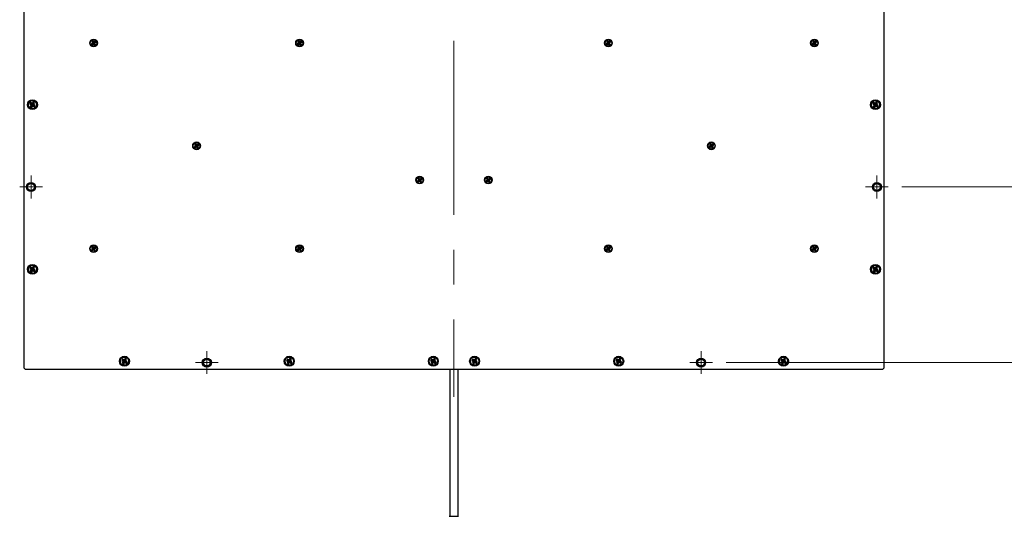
# Model space of a CAD drawing. Header units: millimetres. Extents: x 6 to 294, y 6 to 202.
# Tile 3 of 7: x 177 to 249, y 54 to 90. Entities that reach past the tile are written whole.
import ezdxf

# ---------------------------------------------------------------- set-up
doc = ezdxf.new("R2010")
doc.units = ezdxf.units.MM
doc.linetypes.add('CENTERX2', pattern=[20.32, 12.7, -2.54, 2.54, -2.54])
doc.styles.add('SLDTEXTSTYLE0', font='TXT', dxfattribs={"width": 0.75})
doc.dimstyles.new('SLDDIMSTYLE0', dxfattribs={"dimtxt": 2.116667, "dimasz": 2.5, "dimexe": 0, "dimexo": 0.0625, "dimgap": 0.529167, "dimtad": 1, "dimdec": 1, "dimlfac": 5, "dimrnd": 1e-09, "dimzin": 4, "dimdsep": 46, "dimtxsty": 'SLDTEXTSTYLE0', "dimsah": 1, "dimcen": 0.09, "dimadec": 0, "dimazin": 1, "dimtfac": 1, "dimtdec": 1, "dimtofl": 0, "dimtmove": 0, "dimatfit": 3, "dimfxl": 1, "dimfrac": 2, "dimtolj": 1, "dimtzin": 12, "dimarcsym": 0})

# ---------------------------------------------------------------- blocks, each defined once
blk = doc.blocks.new('_D_7')
at = {"color": 7, "linetype": 'Continuous', "lineweight": 18}
for p, q in [((241.426, 114.206), (252.404, 114.206)), ((251.404, 114.206), (251.404, 78.206)), ((241.426, 78.206), (252.404, 78.206))]:
    blk.add_line(p, q, dxfattribs=at)
for points in [[(251.404, 114.206), (251.054, 111.706), (251.754, 111.706)], [(251.404, 78.206), (251.754, 80.706), (251.054, 80.706)]]:
    blk.add_solid(points, dxfattribs=at)
at = {"color": 7, "linetype": 'Continuous', "lineweight": 18, "insert": (248.676, 92.518), "char_height": 2.1167, "attachment_point": 1, "rotation": 90, "style": 'SLDTEXTSTYLE0'}
blk.add_mtext('180.0', dxfattribs=at)
blk = doc.blocks.new('_D_9')
at = {"color": 7, "linetype": 'Continuous', "lineweight": 18}
for p, q in [((228.626, 127.006), (257.021, 127.006)), ((256.021, 127.006), (256.021, 65.406)), ((228.626, 65.406), (257.021, 65.406))]:
    blk.add_line(p, q, dxfattribs=at)
for points in [[(256.021, 127.006), (255.671, 124.506), (256.371, 124.506)], [(256.021, 65.406), (256.371, 67.906), (255.671, 67.906)]]:
    blk.add_solid(points, dxfattribs=at)
at = {"color": 7, "linetype": 'Continuous', "lineweight": 18, "insert": (253.293, 92.518), "char_height": 2.1167, "attachment_point": 1, "rotation": 90, "style": 'SLDTEXTSTYLE0'}
blk.add_mtext('308.0', dxfattribs=at)
blk = doc.blocks.new('SW_CENTERMARKSYMBOL_3')
at = {"color": 0, "linetype": 'Continuous', "lineweight": 0}
for p, q in [((0, 0.5), (0, 0.83)), ((-0.5, 0), (-0.83, 0)), ((0, 0), (-0.5, 0)), ((0, 0), (0, 0.5)), ((0, 0), (0, -0.5)), ((0, 0), (0.5, 0)), ((0.5, 0), (0.83, 0)), ((0, -0.5), (0, -0.83))]:
    blk.add_line(p, q, dxfattribs=at)
blk = doc.blocks.new('SW_CENTERMARKSYMBOL_4')
at = {"color": 0, "linetype": 'Continuous', "lineweight": 0}
for p, q in [((0, 0.5), (0, 0.83)), ((-0.5, 0), (-0.83, 0)), ((0, 0), (-0.5, 0)), ((0, 0), (0, 0.5)), ((0, 0), (0, -0.5)), ((0, 0), (0.5, 0)), ((0.5, 0), (0.83, 0)), ((0, -0.5), (0, -0.83))]:
    blk.add_line(p, q, dxfattribs=at)
blk = doc.blocks.new('SW_CENTERMARKSYMBOL_5')
at = {"color": 0, "linetype": 'Continuous', "lineweight": 0}
for p, q in [((0, 0.5), (0, 0.83)), ((-0.5, 0), (-0.83, 0)), ((0, 0), (-0.5, 0)), ((0, 0), (0, 0.5)), ((0, 0), (0, -0.5)), ((0, 0), (0.5, 0)), ((0.5, 0), (0.83, 0)), ((0, -0.5), (0, -0.83))]:
    blk.add_line(p, q, dxfattribs=at)
blk = doc.blocks.new('SW_CENTERMARKSYMBOL_6')
at = {"color": 0, "linetype": 'Continuous', "lineweight": 0}
for p, q in [((0, 0.5), (0, 0.83)), ((-0.5, 0), (-0.83, 0)), ((0, 0), (-0.5, 0)), ((0, 0), (0, 0.5)), ((0, 0), (0, -0.5)), ((0, 0), (0.5, 0)), ((0.5, 0), (0.83, 0)), ((0, -0.5), (0, -0.83))]:
    blk.add_line(p, q, dxfattribs=at)

msp = doc.modelspace()

# ---------------------------------------------------------------- linework, layer by layer
at = {"color": 7, "linetype": 'CENTERX2', "lineweight": 18}
msp.add_line((208.796, 129.506), (208.796, 62.906), dxfattribs=at)
at = {"color": 7, "linetype": 'Continuous', "lineweight": 25}
for p, q in [((177.496, 65.006), (177.496, 127.406)), ((240.096, 127.406), (240.096, 65.006)), ((182.484, 88.719), (182.387, 88.657)), ((182.387, 88.657), (182.437, 88.581)), ((182.449, 88.644), (182.387, 88.657)), ((182.496, 88.865), (182.421, 88.816)), ((182.421, 88.816), (182.484, 88.719)), ((182.482, 88.803), (182.421, 88.816)), ((182.437, 88.581), (182.533, 88.644)), ((182.449, 88.643), (182.437, 88.581)), ((182.545, 88.707), (182.449, 88.644)), ((182.449, 88.643), (182.546, 88.706)), ((182.449, 88.644), (182.449, 88.643)), ((182.482, 88.803), (182.545, 88.707)), ((182.483, 88.803), (182.482, 88.803)), ((182.483, 88.803), (182.496, 88.865)), ((182.546, 88.707), (182.483, 88.803)), ((182.545, 88.707), (182.484, 88.719)), ((182.559, 88.769), (182.496, 88.865)), ((182.546, 88.706), (182.533, 88.644)), ((182.533, 88.644), (182.596, 88.548)), ((182.642, 88.77), (182.546, 88.707)), ((182.546, 88.707), (182.559, 88.769)), ((182.546, 88.706), (182.609, 88.609)), ((182.547, 88.706), (182.643, 88.769)), ((182.547, 88.706), (182.608, 88.693)), ((182.609, 88.61), (182.547, 88.706)), ((182.655, 88.832), (182.559, 88.769)), ((182.609, 88.609), (182.596, 88.548)), ((182.596, 88.548), (182.671, 88.597)), ((182.608, 88.693), (182.704, 88.756)), ((182.671, 88.597), (182.608, 88.693)), ((182.609, 88.61), (182.671, 88.597)), ((182.609, 88.609), (182.609, 88.61)), ((182.642, 88.77), (182.655, 88.832)), ((182.643, 88.769), (182.642, 88.77)), ((182.643, 88.769), (182.704, 88.756)), ((182.704, 88.756), (182.655, 88.832)), ((197.484, 88.719), (197.387, 88.657)), ((197.387, 88.657), (197.437, 88.581)), ((197.449, 88.644), (197.387, 88.657)), ((197.496, 88.865), (197.421, 88.816)), ((197.421, 88.816), (197.484, 88.719)), ((197.482, 88.803), (197.421, 88.816)), ((197.437, 88.581), (197.533, 88.644)), ((197.449, 88.643), (197.437, 88.581)), ((197.545, 88.707), (197.449, 88.644)), ((197.449, 88.643), (197.546, 88.706)), ((197.449, 88.644), (197.449, 88.643)), ((197.482, 88.803), (197.545, 88.707)), ((197.483, 88.803), (197.482, 88.803)), ((197.483, 88.803), (197.496, 88.865)), ((197.546, 88.707), (197.483, 88.803)), ((197.545, 88.707), (197.484, 88.719)), ((197.559, 88.769), (197.496, 88.865)), ((197.546, 88.706), (197.533, 88.644)), ((197.533, 88.644), (197.596, 88.548)), ((197.642, 88.77), (197.546, 88.707)), ((197.546, 88.707), (197.559, 88.769)), ((197.546, 88.706), (197.609, 88.609)), ((197.547, 88.706), (197.643, 88.769)), ((197.547, 88.706), (197.608, 88.693)), ((197.609, 88.61), (197.547, 88.706)), ((197.655, 88.832), (197.559, 88.769)), ((197.609, 88.609), (197.596, 88.548)), ((197.596, 88.548), (197.671, 88.597)), ((197.608, 88.693), (197.704, 88.756)), ((197.671, 88.597), (197.608, 88.693)), ((197.609, 88.61), (197.671, 88.597)), ((197.609, 88.609), (197.609, 88.61)), ((197.642, 88.77), (197.655, 88.832)), ((197.643, 88.769), (197.642, 88.77)), ((197.643, 88.769), (197.704, 88.756)), ((197.704, 88.756), (197.655, 88.832)), ((219.984, 88.719), (219.887, 88.657)), ((219.887, 88.657), (219.937, 88.581)), ((219.949, 88.644), (219.887, 88.657)), ((219.996, 88.865), (219.921, 88.816)), ((219.921, 88.816), (219.984, 88.719)), ((219.982, 88.803), (219.921, 88.816)), ((219.937, 88.581), (220.033, 88.644)), ((219.949, 88.643), (219.937, 88.581)), ((220.045, 88.707), (219.949, 88.644)), ((219.949, 88.643), (220.046, 88.706)), ((219.949, 88.644), (219.949, 88.643)), ((219.982, 88.803), (220.045, 88.707)), ((219.983, 88.803), (219.982, 88.803)), ((219.983, 88.803), (219.996, 88.865)), ((220.046, 88.707), (219.983, 88.803)), ((220.045, 88.707), (219.984, 88.719)), ((220.059, 88.769), (219.996, 88.865)), ((220.046, 88.706), (220.033, 88.644)), ((220.033, 88.644), (220.096, 88.548)), ((220.142, 88.77), (220.046, 88.707)), ((220.046, 88.707), (220.059, 88.769)), ((220.046, 88.706), (220.109, 88.609)), ((220.047, 88.706), (220.143, 88.769)), ((220.047, 88.706), (220.108, 88.693)), ((220.109, 88.61), (220.047, 88.706)), ((220.155, 88.832), (220.059, 88.769)), ((220.109, 88.609), (220.096, 88.548)), ((220.096, 88.548), (220.171, 88.597)), ((220.108, 88.693), (220.204, 88.756)), ((220.171, 88.597), (220.108, 88.693)), ((220.109, 88.61), (220.171, 88.597)), ((220.109, 88.609), (220.109, 88.61)), ((220.142, 88.77), (220.155, 88.832)), ((220.143, 88.769), (220.142, 88.77)), ((220.143, 88.769), (220.204, 88.756)), ((220.204, 88.756), (220.155, 88.832)), ((234.984, 88.719), (234.887, 88.657)), ((234.887, 88.657), (234.937, 88.581)), ((234.949, 88.644), (234.887, 88.657)), ((234.996, 88.865), (234.921, 88.816)), ((234.921, 88.816), (234.984, 88.719)), ((234.982, 88.803), (234.921, 88.816)), ((234.937, 88.581), (235.033, 88.644)), ((234.949, 88.643), (234.937, 88.581)), ((235.045, 88.707), (234.949, 88.644)), ((234.949, 88.643), (235.046, 88.706)), ((234.949, 88.644), (234.949, 88.643)), ((234.982, 88.803), (235.045, 88.707)), ((234.983, 88.803), (234.982, 88.803)), ((234.983, 88.803), (234.996, 88.865)), ((235.046, 88.707), (234.983, 88.803)), ((235.045, 88.707), (234.984, 88.719)), ((235.059, 88.769), (234.996, 88.865)), ((235.046, 88.706), (235.033, 88.644)), ((235.033, 88.644), (235.096, 88.548)), ((235.142, 88.77), (235.046, 88.707)), ((235.046, 88.707), (235.059, 88.769)), ((235.046, 88.706), (235.109, 88.609)), ((235.047, 88.706), (235.143, 88.769)), ((235.047, 88.706), (235.108, 88.693)), ((235.109, 88.61), (235.047, 88.706)), ((235.155, 88.832), (235.059, 88.769)), ((235.109, 88.609), (235.096, 88.548)), ((235.096, 88.548), (235.171, 88.597)), ((235.108, 88.693), (235.204, 88.756)), ((235.171, 88.597), (235.108, 88.693)), ((235.109, 88.61), (235.171, 88.597)), ((235.109, 88.609), (235.109, 88.61)), ((235.142, 88.77), (235.155, 88.832)), ((235.143, 88.769), (235.142, 88.77)), ((235.143, 88.769), (235.204, 88.756)), ((235.204, 88.756), (235.155, 88.832)), ((177.959, 84.364), (177.895, 84.263)), ((177.956, 84.276), (177.895, 84.263)), ((177.895, 84.263), (178.013, 84.188)), ((178.013, 84.188), (177.938, 84.069)), ((178, 84.083), (177.938, 84.069)), ((177.938, 84.069), (178.04, 84.005)), ((177.973, 84.303), (177.956, 84.276)), ((177.956, 84.276), (178.075, 84.202)), ((178.077, 84.289), (177.959, 84.364)), ((177.973, 84.303), (177.959, 84.364)), ((178.091, 84.228), (177.973, 84.303)), ((178.075, 84.202), (178, 84.083)), ((178, 84.083), (178.026, 84.067)), ((178.075, 84.202), (178.013, 84.188)), ((178.026, 84.067), (178.101, 84.185)), ((178.026, 84.067), (178.04, 84.005)), ((178.04, 84.005), (178.115, 84.124)), ((178.152, 84.407), (178.077, 84.289)), ((178.091, 84.228), (178.077, 84.289)), ((178.166, 84.346), (178.091, 84.228)), ((178.101, 84.185), (178.115, 84.124)), ((178.101, 84.185), (178.219, 84.11)), ((178.115, 84.124), (178.233, 84.049)), ((178.117, 84.211), (178.192, 84.329)), ((178.117, 84.211), (178.179, 84.225)), ((178.236, 84.136), (178.117, 84.211)), ((178.253, 84.343), (178.152, 84.407)), ((178.166, 84.346), (178.152, 84.407)), ((178.192, 84.329), (178.166, 84.346)), ((178.179, 84.225), (178.253, 84.343)), ((178.297, 84.15), (178.179, 84.225)), ((178.192, 84.329), (178.253, 84.343)), ((178.219, 84.11), (178.236, 84.136)), ((178.219, 84.11), (178.233, 84.049)), ((178.233, 84.049), (178.297, 84.15)), ((178.236, 84.136), (178.297, 84.15)), ((239.359, 84.364), (239.295, 84.263)), ((239.356, 84.276), (239.295, 84.263)), ((239.295, 84.263), (239.413, 84.188)), ((239.413, 84.188), (239.338, 84.069)), ((239.4, 84.083), (239.338, 84.069)), ((239.338, 84.069), (239.44, 84.005)), ((239.373, 84.303), (239.356, 84.276)), ((239.356, 84.276), (239.475, 84.202)), ((239.477, 84.289), (239.359, 84.364)), ((239.373, 84.303), (239.359, 84.364)), ((239.491, 84.228), (239.373, 84.303)), ((239.475, 84.202), (239.4, 84.083)), ((239.4, 84.083), (239.426, 84.067)), ((239.475, 84.202), (239.413, 84.188)), ((239.426, 84.067), (239.501, 84.185)), ((239.426, 84.067), (239.44, 84.005)), ((239.44, 84.005), (239.515, 84.124)), ((239.552, 84.407), (239.477, 84.289)), ((239.491, 84.228), (239.477, 84.289)), ((239.566, 84.346), (239.491, 84.228)), ((239.501, 84.185), (239.515, 84.124)), ((239.501, 84.185), (239.619, 84.11)), ((239.515, 84.124), (239.633, 84.049)), ((239.517, 84.211), (239.592, 84.329)), ((239.517, 84.211), (239.579, 84.225)), ((239.636, 84.136), (239.517, 84.211)), ((239.653, 84.343), (239.552, 84.407)), ((239.566, 84.346), (239.552, 84.407)), ((239.592, 84.329), (239.566, 84.346)), ((239.579, 84.225), (239.653, 84.343)), ((239.697, 84.15), (239.579, 84.225)), ((239.592, 84.329), (239.653, 84.343)), ((239.619, 84.11), (239.636, 84.136)), ((239.619, 84.11), (239.633, 84.049)), ((239.633, 84.049), (239.697, 84.15)), ((239.636, 84.136), (239.697, 84.15)), ((189.984, 81.219), (189.887, 81.157)), ((189.887, 81.157), (189.937, 81.081)), ((189.949, 81.144), (189.887, 81.157)), ((189.996, 81.365), (189.921, 81.316)), ((189.921, 81.316), (189.984, 81.219)), ((189.982, 81.303), (189.921, 81.316)), ((189.937, 81.081), (190.033, 81.144)), ((189.949, 81.143), (189.937, 81.081)), ((190.045, 81.207), (189.949, 81.144)), ((189.949, 81.143), (190.046, 81.206)), ((189.949, 81.144), (189.949, 81.143)), ((189.982, 81.303), (190.045, 81.207)), ((189.983, 81.303), (189.982, 81.303)), ((189.983, 81.303), (189.996, 81.365)), ((190.046, 81.207), (189.983, 81.303)), ((190.045, 81.207), (189.984, 81.219)), ((190.059, 81.269), (189.996, 81.365)), ((190.046, 81.206), (190.033, 81.144)), ((190.033, 81.144), (190.096, 81.048)), ((190.142, 81.27), (190.046, 81.207)), ((190.046, 81.207), (190.059, 81.269)), ((190.046, 81.206), (190.109, 81.109)), ((190.047, 81.206), (190.143, 81.269)), ((190.047, 81.206), (190.108, 81.193)), ((190.109, 81.11), (190.047, 81.206)), ((190.155, 81.332), (190.059, 81.269)), ((190.109, 81.109), (190.096, 81.048)), ((190.096, 81.048), (190.171, 81.097)), ((190.108, 81.193), (190.204, 81.256)), ((190.171, 81.097), (190.108, 81.193)), ((190.109, 81.11), (190.171, 81.097)), ((190.109, 81.109), (190.109, 81.11)), ((190.142, 81.27), (190.155, 81.332)), ((190.143, 81.269), (190.142, 81.27)), ((190.143, 81.269), (190.204, 81.256)), ((190.204, 81.256), (190.155, 81.332)), ((227.484, 81.219), (227.387, 81.157)), ((227.387, 81.157), (227.437, 81.081)), ((227.449, 81.144), (227.387, 81.157)), ((227.496, 81.365), (227.421, 81.316)), ((227.421, 81.316), (227.484, 81.219)), ((227.482, 81.303), (227.421, 81.316)), ((227.437, 81.081), (227.533, 81.144)), ((227.449, 81.143), (227.437, 81.081)), ((227.545, 81.207), (227.449, 81.144)), ((227.449, 81.143), (227.546, 81.206)), ((227.449, 81.144), (227.449, 81.143)), ((227.482, 81.303), (227.545, 81.207)), ((227.483, 81.303), (227.482, 81.303)), ((227.483, 81.303), (227.496, 81.365)), ((227.546, 81.207), (227.483, 81.303)), ((227.545, 81.207), (227.484, 81.219)), ((227.559, 81.269), (227.496, 81.365)), ((227.546, 81.206), (227.533, 81.144)), ((227.533, 81.144), (227.596, 81.048)), ((227.642, 81.27), (227.546, 81.207)), ((227.546, 81.207), (227.559, 81.269)), ((227.546, 81.206), (227.609, 81.109)), ((227.547, 81.206), (227.643, 81.269)), ((227.547, 81.206), (227.608, 81.193)), ((227.609, 81.11), (227.547, 81.206)), ((227.655, 81.332), (227.559, 81.269)), ((227.609, 81.109), (227.596, 81.048)), ((227.596, 81.048), (227.671, 81.097)), ((227.608, 81.193), (227.704, 81.256)), ((227.671, 81.097), (227.608, 81.193)), ((227.609, 81.11), (227.671, 81.097)), ((227.609, 81.109), (227.609, 81.11)), ((227.642, 81.27), (227.655, 81.332)), ((227.643, 81.269), (227.642, 81.27)), ((227.643, 81.269), (227.704, 81.256)), ((227.704, 81.256), (227.655, 81.332)), ((206.234, 78.719), (206.137, 78.657)), ((206.137, 78.657), (206.187, 78.581)), ((206.199, 78.644), (206.137, 78.657)), ((206.246, 78.865), (206.171, 78.816)), ((206.171, 78.816), (206.234, 78.719)), ((206.232, 78.803), (206.171, 78.816)), ((206.187, 78.581), (206.283, 78.644)), ((206.199, 78.643), (206.187, 78.581)), ((206.295, 78.707), (206.199, 78.644)), ((206.199, 78.643), (206.296, 78.706)), ((206.199, 78.644), (206.199, 78.643)), ((206.232, 78.803), (206.295, 78.707)), ((206.233, 78.803), (206.232, 78.803)), ((206.233, 78.803), (206.246, 78.865)), ((206.296, 78.707), (206.233, 78.803)), ((206.295, 78.707), (206.234, 78.719)), ((206.309, 78.769), (206.246, 78.865)), ((206.296, 78.706), (206.283, 78.644)), ((206.283, 78.644), (206.346, 78.548)), ((206.392, 78.77), (206.296, 78.707)), ((206.296, 78.707), (206.309, 78.769)), ((206.296, 78.706), (206.359, 78.609)), ((206.297, 78.706), (206.393, 78.769)), ((206.297, 78.706), (206.358, 78.693)), ((206.359, 78.61), (206.297, 78.706)), ((206.405, 78.832), (206.309, 78.769)), ((206.359, 78.609), (206.346, 78.548)), ((206.346, 78.548), (206.421, 78.597)), ((206.358, 78.693), (206.454, 78.756)), ((206.421, 78.597), (206.358, 78.693)), ((206.359, 78.61), (206.421, 78.597)), ((206.359, 78.609), (206.359, 78.61)), ((206.392, 78.77), (206.405, 78.832)), ((206.393, 78.769), (206.392, 78.77)), ((206.393, 78.769), (206.454, 78.756)), ((206.454, 78.756), (206.405, 78.832)), ((211.234, 78.719), (211.137, 78.657)), ((211.137, 78.657), (211.187, 78.581)), ((211.199, 78.644), (211.137, 78.657)), ((211.246, 78.865), (211.171, 78.816)), ((211.171, 78.816), (211.234, 78.719)), ((211.232, 78.803), (211.171, 78.816)), ((211.187, 78.581), (211.283, 78.644)), ((211.199, 78.643), (211.187, 78.581)), ((211.295, 78.707), (211.199, 78.644)), ((211.199, 78.643), (211.296, 78.706)), ((211.199, 78.644), (211.199, 78.643)), ((211.232, 78.803), (211.295, 78.707)), ((211.233, 78.803), (211.232, 78.803)), ((211.233, 78.803), (211.246, 78.865)), ((211.296, 78.707), (211.233, 78.803)), ((211.295, 78.707), (211.234, 78.719)), ((211.309, 78.769), (211.246, 78.865)), ((211.296, 78.706), (211.283, 78.644)), ((211.283, 78.644), (211.346, 78.548)), ((211.392, 78.77), (211.296, 78.707)), ((211.296, 78.707), (211.309, 78.769)), ((211.296, 78.706), (211.359, 78.609)), ((211.297, 78.706), (211.393, 78.769)), ((211.297, 78.706), (211.358, 78.693)), ((211.359, 78.61), (211.297, 78.706)), ((211.405, 78.832), (211.309, 78.769)), ((211.359, 78.609), (211.346, 78.548)), ((211.346, 78.548), (211.421, 78.597)), ((211.358, 78.693), (211.454, 78.756)), ((211.421, 78.597), (211.358, 78.693)), ((211.359, 78.61), (211.421, 78.597)), ((211.359, 78.609), (211.359, 78.61)), ((211.392, 78.77), (211.405, 78.832)), ((211.393, 78.769), (211.392, 78.77)), ((211.393, 78.769), (211.454, 78.756)), ((211.454, 78.756), (211.405, 78.832)), ((182.496, 73.865), (182.421, 73.816)), ((182.483, 73.803), (182.496, 73.865)), ((182.559, 73.769), (182.496, 73.865)), ((197.496, 73.865), (197.421, 73.816)), ((197.483, 73.803), (197.496, 73.865)), ((197.559, 73.769), (197.496, 73.865)), ((219.996, 73.865), (219.921, 73.816)), ((219.983, 73.803), (219.996, 73.865)), ((220.059, 73.769), (219.996, 73.865)), ((234.996, 73.865), (234.921, 73.816)), ((234.983, 73.803), (234.996, 73.865)), ((235.059, 73.769), (234.996, 73.865)), ((182.484, 73.719), (182.387, 73.657)), ((182.387, 73.657), (182.437, 73.581)), ((182.449, 73.644), (182.387, 73.657)), ((182.421, 73.816), (182.484, 73.719)), ((182.482, 73.803), (182.421, 73.816)), ((182.437, 73.581), (182.533, 73.644)), ((182.449, 73.643), (182.437, 73.581)), ((182.545, 73.707), (182.449, 73.644)), ((182.449, 73.643), (182.546, 73.706)), ((182.449, 73.644), (182.449, 73.643)), ((182.482, 73.803), (182.545, 73.707)), ((182.483, 73.803), (182.482, 73.803)), ((182.546, 73.707), (182.483, 73.803)), ((182.545, 73.707), (182.484, 73.719)), ((182.546, 73.706), (182.533, 73.644)), ((182.533, 73.644), (182.596, 73.548)), ((182.642, 73.77), (182.546, 73.707)), ((182.546, 73.707), (182.559, 73.769)), ((182.546, 73.706), (182.609, 73.609)), ((182.547, 73.706), (182.643, 73.769)), ((182.547, 73.706), (182.608, 73.693)), ((182.609, 73.61), (182.547, 73.706)), ((182.655, 73.832), (182.559, 73.769)), ((182.609, 73.609), (182.596, 73.548)), ((182.596, 73.548), (182.671, 73.597)), ((182.608, 73.693), (182.704, 73.756)), ((182.671, 73.597), (182.608, 73.693)), ((182.609, 73.61), (182.671, 73.597)), ((182.609, 73.609), (182.609, 73.61)), ((182.642, 73.77), (182.655, 73.832)), ((182.643, 73.769), (182.642, 73.77)), ((182.643, 73.769), (182.704, 73.756)), ((182.704, 73.756), (182.655, 73.832)), ((197.484, 73.719), (197.387, 73.657)), ((197.387, 73.657), (197.437, 73.581)), ((197.449, 73.644), (197.387, 73.657)), ((197.421, 73.816), (197.484, 73.719)), ((197.482, 73.803), (197.421, 73.816)), ((197.437, 73.581), (197.533, 73.644)), ((197.449, 73.643), (197.437, 73.581)), ((197.545, 73.707), (197.449, 73.644)), ((197.449, 73.643), (197.546, 73.706)), ((197.449, 73.644), (197.449, 73.643)), ((197.482, 73.803), (197.545, 73.707)), ((197.483, 73.803), (197.482, 73.803)), ((197.546, 73.707), (197.483, 73.803)), ((197.545, 73.707), (197.484, 73.719)), ((197.546, 73.706), (197.533, 73.644)), ((197.533, 73.644), (197.596, 73.548)), ((197.642, 73.77), (197.546, 73.707)), ((197.546, 73.707), (197.559, 73.769)), ((197.546, 73.706), (197.609, 73.609)), ((197.547, 73.706), (197.643, 73.769)), ((197.547, 73.706), (197.608, 73.693)), ((197.609, 73.61), (197.547, 73.706)), ((197.655, 73.832), (197.559, 73.769)), ((197.609, 73.609), (197.596, 73.548)), ((197.596, 73.548), (197.671, 73.597)), ((197.608, 73.693), (197.704, 73.756)), ((197.671, 73.597), (197.608, 73.693)), ((197.609, 73.61), (197.671, 73.597)), ((197.609, 73.609), (197.609, 73.61)), ((197.642, 73.77), (197.655, 73.832)), ((197.643, 73.769), (197.642, 73.77)), ((197.643, 73.769), (197.704, 73.756)), ((197.704, 73.756), (197.655, 73.832)), ((219.984, 73.719), (219.887, 73.657)), ((219.887, 73.657), (219.937, 73.581)), ((219.949, 73.644), (219.887, 73.657)), ((219.921, 73.816), (219.984, 73.719)), ((219.982, 73.803), (219.921, 73.816)), ((219.937, 73.581), (220.033, 73.644)), ((219.949, 73.643), (219.937, 73.581)), ((220.045, 73.707), (219.949, 73.644)), ((219.949, 73.643), (220.046, 73.706)), ((219.949, 73.644), (219.949, 73.643)), ((219.982, 73.803), (220.045, 73.707)), ((219.983, 73.803), (219.982, 73.803)), ((220.046, 73.707), (219.983, 73.803)), ((220.045, 73.707), (219.984, 73.719)), ((220.046, 73.706), (220.033, 73.644)), ((220.033, 73.644), (220.096, 73.548)), ((220.142, 73.77), (220.046, 73.707)), ((220.046, 73.707), (220.059, 73.769)), ((220.046, 73.706), (220.109, 73.609)), ((220.047, 73.706), (220.143, 73.769)), ((220.047, 73.706), (220.108, 73.693)), ((220.109, 73.61), (220.047, 73.706)), ((220.155, 73.832), (220.059, 73.769)), ((220.109, 73.609), (220.096, 73.548)), ((220.096, 73.548), (220.171, 73.597)), ((220.108, 73.693), (220.204, 73.756)), ((220.171, 73.597), (220.108, 73.693)), ((220.109, 73.61), (220.171, 73.597)), ((220.109, 73.609), (220.109, 73.61)), ((220.142, 73.77), (220.155, 73.832)), ((220.143, 73.769), (220.142, 73.77)), ((220.143, 73.769), (220.204, 73.756)), ((220.204, 73.756), (220.155, 73.832)), ((234.984, 73.719), (234.887, 73.657)), ((234.887, 73.657), (234.937, 73.581)), ((234.949, 73.644), (234.887, 73.657)), ((234.921, 73.816), (234.984, 73.719)), ((234.982, 73.803), (234.921, 73.816)), ((234.937, 73.581), (235.033, 73.644)), ((234.949, 73.643), (234.937, 73.581)), ((235.045, 73.707), (234.949, 73.644)), ((234.949, 73.643), (235.046, 73.706)), ((234.949, 73.644), (234.949, 73.643)), ((234.982, 73.803), (235.045, 73.707)), ((234.983, 73.803), (234.982, 73.803)), ((235.046, 73.707), (234.983, 73.803)), ((235.045, 73.707), (234.984, 73.719)), ((235.046, 73.706), (235.033, 73.644)), ((235.033, 73.644), (235.096, 73.548)), ((235.142, 73.77), (235.046, 73.707)), ((235.046, 73.707), (235.059, 73.769)), ((235.046, 73.706), (235.109, 73.609)), ((235.047, 73.706), (235.143, 73.769)), ((235.047, 73.706), (235.108, 73.693)), ((235.109, 73.61), (235.047, 73.706)), ((235.155, 73.832), (235.059, 73.769)), ((235.109, 73.609), (235.096, 73.548)), ((235.096, 73.548), (235.171, 73.597)), ((235.108, 73.693), (235.204, 73.756)), ((235.171, 73.597), (235.108, 73.693)), ((235.109, 73.61), (235.171, 73.597)), ((235.109, 73.609), (235.109, 73.61)), ((235.142, 73.77), (235.155, 73.832)), ((235.143, 73.769), (235.142, 73.77)), ((235.143, 73.769), (235.204, 73.756)), ((235.204, 73.756), (235.155, 73.832)), ((177.959, 72.364), (177.895, 72.263)), ((177.956, 72.276), (177.895, 72.263)), ((177.895, 72.263), (178.013, 72.188)), ((178.013, 72.188), (177.938, 72.069)), ((178, 72.083), (177.938, 72.069)), ((177.938, 72.069), (178.04, 72.005)), ((177.973, 72.303), (177.956, 72.276)), ((177.956, 72.276), (178.075, 72.202)), ((178.077, 72.289), (177.959, 72.364)), ((177.973, 72.303), (177.959, 72.364)), ((178.091, 72.228), (177.973, 72.303)), ((178.075, 72.202), (178, 72.083)), ((178, 72.083), (178.026, 72.067)), ((178.075, 72.202), (178.013, 72.188)), ((178.026, 72.067), (178.101, 72.185)), ((178.026, 72.067), (178.04, 72.005)), ((178.04, 72.005), (178.115, 72.124)), ((178.152, 72.407), (178.077, 72.289)), ((178.091, 72.228), (178.077, 72.289)), ((178.166, 72.346), (178.091, 72.228)), ((178.101, 72.185), (178.115, 72.124)), ((178.101, 72.185), (178.219, 72.11)), ((178.115, 72.124), (178.233, 72.049)), ((178.117, 72.211), (178.192, 72.329)), ((178.117, 72.211), (178.179, 72.225)), ((178.236, 72.136), (178.117, 72.211)), ((178.253, 72.343), (178.152, 72.407)), ((178.166, 72.346), (178.152, 72.407)), ((178.192, 72.329), (178.166, 72.346)), ((178.179, 72.225), (178.253, 72.343)), ((178.297, 72.15), (178.179, 72.225)), ((178.192, 72.329), (178.253, 72.343)), ((178.219, 72.11), (178.236, 72.136)), ((178.219, 72.11), (178.233, 72.049)), ((178.233, 72.049), (178.297, 72.15)), ((178.236, 72.136), (178.297, 72.15)), ((239.359, 72.364), (239.295, 72.263)), ((239.356, 72.276), (239.295, 72.263)), ((239.295, 72.263), (239.413, 72.188)), ((239.413, 72.188), (239.338, 72.069)), ((239.4, 72.083), (239.338, 72.069)), ((239.338, 72.069), (239.44, 72.005)), ((239.373, 72.303), (239.356, 72.276)), ((239.356, 72.276), (239.475, 72.202)), ((239.477, 72.289), (239.359, 72.364)), ((239.373, 72.303), (239.359, 72.364)), ((239.491, 72.228), (239.373, 72.303)), ((239.475, 72.202), (239.4, 72.083)), ((239.4, 72.083), (239.426, 72.067)), ((239.475, 72.202), (239.413, 72.188)), ((239.426, 72.067), (239.501, 72.185)), ((239.426, 72.067), (239.44, 72.005)), ((239.44, 72.005), (239.515, 72.124)), ((239.552, 72.407), (239.477, 72.289)), ((239.491, 72.228), (239.477, 72.289)), ((239.566, 72.346), (239.491, 72.228)), ((239.501, 72.185), (239.515, 72.124)), ((239.501, 72.185), (239.619, 72.11)), ((239.515, 72.124), (239.633, 72.049)), ((239.517, 72.211), (239.592, 72.329)), ((239.517, 72.211), (239.579, 72.225)), ((239.636, 72.136), (239.517, 72.211)), ((239.653, 72.343), (239.552, 72.407)), ((239.566, 72.346), (239.552, 72.407)), ((239.592, 72.329), (239.566, 72.346)), ((239.579, 72.225), (239.653, 72.343)), ((239.697, 72.15), (239.579, 72.225)), ((239.592, 72.329), (239.653, 72.343)), ((239.619, 72.11), (239.636, 72.136)), ((239.619, 72.11), (239.633, 72.049)), ((239.633, 72.049), (239.697, 72.15)), ((239.636, 72.136), (239.697, 72.15)), ((184.659, 65.664), (184.595, 65.563)), ((184.656, 65.576), (184.595, 65.563)), ((184.595, 65.563), (184.713, 65.488)), ((184.713, 65.488), (184.638, 65.369)), ((184.7, 65.383), (184.638, 65.369)), ((184.638, 65.369), (184.74, 65.305)), ((184.673, 65.603), (184.656, 65.576)), ((184.656, 65.576), (184.775, 65.502)), ((184.777, 65.589), (184.659, 65.664)), ((184.673, 65.603), (184.659, 65.664)), ((184.791, 65.528), (184.673, 65.603)), ((184.775, 65.502), (184.7, 65.383)), ((184.7, 65.383), (184.726, 65.367)), ((184.775, 65.502), (184.713, 65.488)), ((184.726, 65.367), (184.801, 65.485)), ((184.726, 65.367), (184.74, 65.305)), ((184.74, 65.305), (184.815, 65.424)), ((184.852, 65.707), (184.777, 65.589)), ((184.791, 65.528), (184.777, 65.589)), ((184.866, 65.646), (184.791, 65.528)), ((184.801, 65.485), (184.815, 65.424)), ((184.801, 65.485), (184.919, 65.41)), ((184.815, 65.424), (184.933, 65.349)), ((184.817, 65.511), (184.892, 65.629)), ((184.817, 65.511), (184.879, 65.525)), ((184.936, 65.436), (184.817, 65.511)), ((184.953, 65.643), (184.852, 65.707)), ((184.866, 65.646), (184.852, 65.707)), ((184.892, 65.629), (184.866, 65.646)), ((184.879, 65.525), (184.953, 65.643)), ((184.997, 65.45), (184.879, 65.525)), ((184.892, 65.629), (184.953, 65.643)), ((184.919, 65.41), (184.936, 65.436)), ((184.919, 65.41), (184.933, 65.349)), ((184.933, 65.349), (184.997, 65.45)), ((184.936, 65.436), (184.997, 65.45)), ((196.659, 65.664), (196.595, 65.563)), ((196.656, 65.576), (196.595, 65.563)), ((196.595, 65.563), (196.713, 65.488)), ((196.713, 65.488), (196.638, 65.369)), ((196.7, 65.383), (196.638, 65.369)), ((196.638, 65.369), (196.74, 65.305)), ((196.673, 65.603), (196.656, 65.576)), ((196.656, 65.576), (196.775, 65.502)), ((196.777, 65.589), (196.659, 65.664)), ((196.673, 65.603), (196.659, 65.664)), ((196.791, 65.528), (196.673, 65.603)), ((196.775, 65.502), (196.7, 65.383)), ((196.7, 65.383), (196.726, 65.367)), ((196.775, 65.502), (196.713, 65.488)), ((196.726, 65.367), (196.801, 65.485)), ((196.726, 65.367), (196.74, 65.305)), ((196.74, 65.305), (196.815, 65.424)), ((196.852, 65.707), (196.777, 65.589)), ((196.791, 65.528), (196.777, 65.589)), ((196.866, 65.646), (196.791, 65.528)), ((196.801, 65.485), (196.815, 65.424)), ((196.801, 65.485), (196.919, 65.41)), ((196.815, 65.424), (196.933, 65.349)), ((196.817, 65.511), (196.892, 65.629)), ((196.817, 65.511), (196.879, 65.525)), ((196.936, 65.436), (196.817, 65.511)), ((196.953, 65.643), (196.852, 65.707)), ((196.866, 65.646), (196.852, 65.707)), ((196.892, 65.629), (196.866, 65.646)), ((196.879, 65.525), (196.953, 65.643)), ((196.997, 65.45), (196.879, 65.525)), ((196.892, 65.629), (196.953, 65.643)), ((196.919, 65.41), (196.936, 65.436)), ((196.919, 65.41), (196.933, 65.349)), ((196.933, 65.349), (196.997, 65.45)), ((196.936, 65.436), (196.997, 65.45)), ((207.159, 65.664), (207.095, 65.563)), ((207.156, 65.576), (207.095, 65.563)), ((207.095, 65.563), (207.213, 65.488)), ((207.213, 65.488), (207.138, 65.369)), ((207.2, 65.383), (207.138, 65.369)), ((207.138, 65.369), (207.24, 65.305)), ((207.173, 65.603), (207.156, 65.576)), ((207.156, 65.576), (207.275, 65.502)), ((207.277, 65.589), (207.159, 65.664)), ((207.173, 65.603), (207.159, 65.664)), ((207.291, 65.528), (207.173, 65.603)), ((207.275, 65.502), (207.2, 65.383)), ((207.2, 65.383), (207.226, 65.367)), ((207.275, 65.502), (207.213, 65.488)), ((207.226, 65.367), (207.301, 65.485)), ((207.226, 65.367), (207.24, 65.305)), ((207.24, 65.305), (207.315, 65.424)), ((207.352, 65.707), (207.277, 65.589)), ((207.291, 65.528), (207.277, 65.589)), ((207.366, 65.646), (207.291, 65.528)), ((207.301, 65.485), (207.315, 65.424)), ((207.301, 65.485), (207.419, 65.41)), ((207.315, 65.424), (207.433, 65.349)), ((207.317, 65.511), (207.392, 65.629)), ((207.317, 65.511), (207.379, 65.525)), ((207.436, 65.436), (207.317, 65.511)), ((207.453, 65.643), (207.352, 65.707)), ((207.366, 65.646), (207.352, 65.707)), ((207.392, 65.629), (207.366, 65.646)), ((207.379, 65.525), (207.453, 65.643)), ((207.497, 65.45), (207.379, 65.525)), ((207.392, 65.629), (207.453, 65.643)), ((207.419, 65.41), (207.436, 65.436)), ((207.419, 65.41), (207.433, 65.349)), ((207.433, 65.349), (207.497, 65.45)), ((207.436, 65.436), (207.497, 65.45)), ((210.159, 65.664), (210.095, 65.563)), ((210.156, 65.576), (210.095, 65.563)), ((210.095, 65.563), (210.213, 65.488)), ((210.213, 65.488), (210.138, 65.369)), ((210.2, 65.383), (210.138, 65.369)), ((210.138, 65.369), (210.24, 65.305)), ((210.173, 65.603), (210.156, 65.576)), ((210.156, 65.576), (210.275, 65.502)), ((210.277, 65.589), (210.159, 65.664)), ((210.173, 65.603), (210.159, 65.664)), ((210.291, 65.528), (210.173, 65.603)), ((210.275, 65.502), (210.2, 65.383)), ((210.2, 65.383), (210.226, 65.367)), ((210.275, 65.502), (210.213, 65.488)), ((210.226, 65.367), (210.301, 65.485)), ((210.226, 65.367), (210.24, 65.305)), ((210.24, 65.305), (210.315, 65.424)), ((210.352, 65.707), (210.277, 65.589)), ((210.291, 65.528), (210.277, 65.589)), ((210.366, 65.646), (210.291, 65.528)), ((210.301, 65.485), (210.315, 65.424)), ((210.301, 65.485), (210.419, 65.41)), ((210.315, 65.424), (210.433, 65.349)), ((210.317, 65.511), (210.392, 65.629)), ((210.317, 65.511), (210.379, 65.525)), ((210.436, 65.436), (210.317, 65.511)), ((210.453, 65.643), (210.352, 65.707)), ((210.366, 65.646), (210.352, 65.707)), ((210.392, 65.629), (210.366, 65.646)), ((210.379, 65.525), (210.453, 65.643)), ((210.497, 65.45), (210.379, 65.525)), ((210.392, 65.629), (210.453, 65.643)), ((210.419, 65.41), (210.436, 65.436)), ((210.419, 65.41), (210.433, 65.349)), ((210.433, 65.349), (210.497, 65.45)), ((210.436, 65.436), (210.497, 65.45)), ((220.659, 65.664), (220.595, 65.563)), ((220.656, 65.576), (220.595, 65.563)), ((220.595, 65.563), (220.713, 65.488)), ((220.713, 65.488), (220.638, 65.369)), ((220.7, 65.383), (220.638, 65.369)), ((220.638, 65.369), (220.74, 65.305)), ((220.673, 65.603), (220.656, 65.576)), ((220.656, 65.576), (220.775, 65.502)), ((220.777, 65.589), (220.659, 65.664)), ((220.673, 65.603), (220.659, 65.664)), ((220.791, 65.528), (220.673, 65.603)), ((220.775, 65.502), (220.7, 65.383)), ((220.7, 65.383), (220.726, 65.367)), ((220.775, 65.502), (220.713, 65.488)), ((220.726, 65.367), (220.801, 65.485)), ((220.726, 65.367), (220.74, 65.305)), ((220.74, 65.305), (220.815, 65.424)), ((220.852, 65.707), (220.777, 65.589)), ((220.791, 65.528), (220.777, 65.589)), ((220.866, 65.646), (220.791, 65.528)), ((220.801, 65.485), (220.815, 65.424)), ((220.801, 65.485), (220.919, 65.41)), ((220.815, 65.424), (220.933, 65.349)), ((220.817, 65.511), (220.892, 65.629)), ((220.817, 65.511), (220.879, 65.525)), ((220.936, 65.436), (220.817, 65.511)), ((220.953, 65.643), (220.852, 65.707)), ((220.866, 65.646), (220.852, 65.707)), ((220.892, 65.629), (220.866, 65.646)), ((220.879, 65.525), (220.953, 65.643)), ((220.997, 65.45), (220.879, 65.525)), ((220.892, 65.629), (220.953, 65.643)), ((220.919, 65.41), (220.936, 65.436)), ((220.919, 65.41), (220.933, 65.349)), ((220.933, 65.349), (220.997, 65.45)), ((220.936, 65.436), (220.997, 65.45)), ((232.659, 65.664), (232.595, 65.563)), ((232.656, 65.576), (232.595, 65.563)), ((232.595, 65.563), (232.713, 65.488)), ((232.713, 65.488), (232.638, 65.369)), ((232.7, 65.383), (232.638, 65.369)), ((232.638, 65.369), (232.74, 65.305)), ((232.673, 65.603), (232.656, 65.576)), ((232.656, 65.576), (232.775, 65.502)), ((232.777, 65.589), (232.659, 65.664)), ((232.673, 65.603), (232.659, 65.664)), ((232.791, 65.528), (232.673, 65.603)), ((232.775, 65.502), (232.7, 65.383)), ((232.7, 65.383), (232.726, 65.367)), ((232.775, 65.502), (232.713, 65.488)), ((232.726, 65.367), (232.801, 65.485)), ((232.726, 65.367), (232.74, 65.305)), ((232.74, 65.305), (232.815, 65.424)), ((232.852, 65.707), (232.777, 65.589)), ((232.791, 65.528), (232.777, 65.589)), ((232.866, 65.646), (232.791, 65.528)), ((232.801, 65.485), (232.815, 65.424)), ((232.801, 65.485), (232.919, 65.41)), ((232.815, 65.424), (232.933, 65.349)), ((232.817, 65.511), (232.892, 65.629)), ((232.817, 65.511), (232.879, 65.525)), ((232.936, 65.436), (232.817, 65.511)), ((232.953, 65.643), (232.852, 65.707)), ((232.866, 65.646), (232.852, 65.707)), ((232.892, 65.629), (232.866, 65.646)), ((232.879, 65.525), (232.953, 65.643)), ((232.997, 65.45), (232.879, 65.525)), ((232.892, 65.629), (232.953, 65.643)), ((232.919, 65.41), (232.936, 65.436)), ((232.919, 65.41), (232.933, 65.349)), ((232.933, 65.349), (232.997, 65.45)), ((232.936, 65.436), (232.997, 65.45)), ((177.496, 65.006), (177.596, 64.906)), ((239.996, 64.906), (177.596, 64.906)), ((208.496, 64.906), (208.496, 54.195)), ((209.096, 54.195), (209.096, 64.906)), ((239.996, 64.906), (240.096, 65.006)), ((208.456, 54.195), (209.136, 54.195))]:
    msp.add_line(p, q, dxfattribs=at)
for centre, radius in [((182.546, 88.706), 0.28), ((182.546, 88.706), 0.24), ((197.546, 88.706), 0.28), ((197.546, 88.706), 0.24), ((220.046, 88.706), 0.28), ((220.046, 88.706), 0.24), ((235.046, 88.706), 0.28), ((235.046, 88.706), 0.24), ((178.096, 84.206), 0.36), ((178.096, 84.206), 0.3), ((239.496, 84.206), 0.36), ((239.496, 84.206), 0.3), ((190.046, 81.206), 0.28), ((190.046, 81.206), 0.24), ((227.546, 81.206), 0.28), ((227.546, 81.206), 0.24), ((206.296, 78.706), 0.28), ((206.296, 78.706), 0.24), ((211.296, 78.706), 0.28), ((211.296, 78.706), 0.24), ((177.996, 78.206), 0.33), ((177.996, 78.206), 0.25), ((239.596, 78.206), 0.33), ((239.596, 78.206), 0.25), ((182.546, 73.706), 0.28), ((182.546, 73.706), 0.24), ((197.546, 73.706), 0.28), ((197.546, 73.706), 0.24), ((220.046, 73.706), 0.28), ((220.046, 73.706), 0.24), ((235.046, 73.706), 0.28), ((235.046, 73.706), 0.24), ((178.096, 72.206), 0.36), ((178.096, 72.206), 0.3), ((239.496, 72.206), 0.36), ((239.496, 72.206), 0.3), ((184.796, 65.506), 0.36), ((184.796, 65.506), 0.3), ((190.796, 65.406), 0.33), ((190.796, 65.406), 0.25), ((196.796, 65.506), 0.36), ((196.796, 65.506), 0.3), ((207.296, 65.506), 0.36), ((207.296, 65.506), 0.3), ((210.296, 65.506), 0.36), ((210.296, 65.506), 0.3), ((220.796, 65.506), 0.36), ((220.796, 65.506), 0.3), ((226.796, 65.406), 0.33), ((226.796, 65.406), 0.25), ((232.796, 65.506), 0.36), ((232.796, 65.506), 0.3)]:
    msp.add_circle(centre, radius, dxfattribs=at)
at = {"color": 7, "linetype": 'Continuous', "lineweight": 0}
for centre in [(177.996, 78.206), (239.596, 78.206), (190.796, 65.406), (226.796, 65.406)]:
    msp.add_arc(centre, 0.3, 255, 195, dxfattribs=at)

# ---------------------------------------------------------------- block references
for name, p in [('SW_CENTERMARKSYMBOL_6', (177.996, 78.206)), ('SW_CENTERMARKSYMBOL_3', (239.596, 78.206)), ('SW_CENTERMARKSYMBOL_5', (190.796, 65.406)), ('SW_CENTERMARKSYMBOL_4', (226.796, 65.406))]:
    msp.add_blockref(name, p, dxfattribs=at)

# ---------------------------------------------------------------- dimensions: what is measured, and where the dimension line sits
at = {"color": 7, "linetype": 'Continuous', "lineweight": 18}
for base, p1, p2, picture, middle in [((256.021, 65.406), (227.626, 127.006), (227.626, 65.406), '_D_9', (256.021, 96.036)), ((251.404, 78.206), (240.426, 114.206), (240.426, 78.206), '_D_7', (251.404, 96.036))]:
    dim = msp.add_linear_dim(base=base, p1=p1, p2=p2, angle=90, dimstyle='SLDDIMSTYLE0', dxfattribs=at)
    dim.commit()
    dim.dimension.update_dxf_attribs({"geometry": picture, "text_midpoint": middle, "dimtype": 160})

doc.saveas('drawing.dxf')
